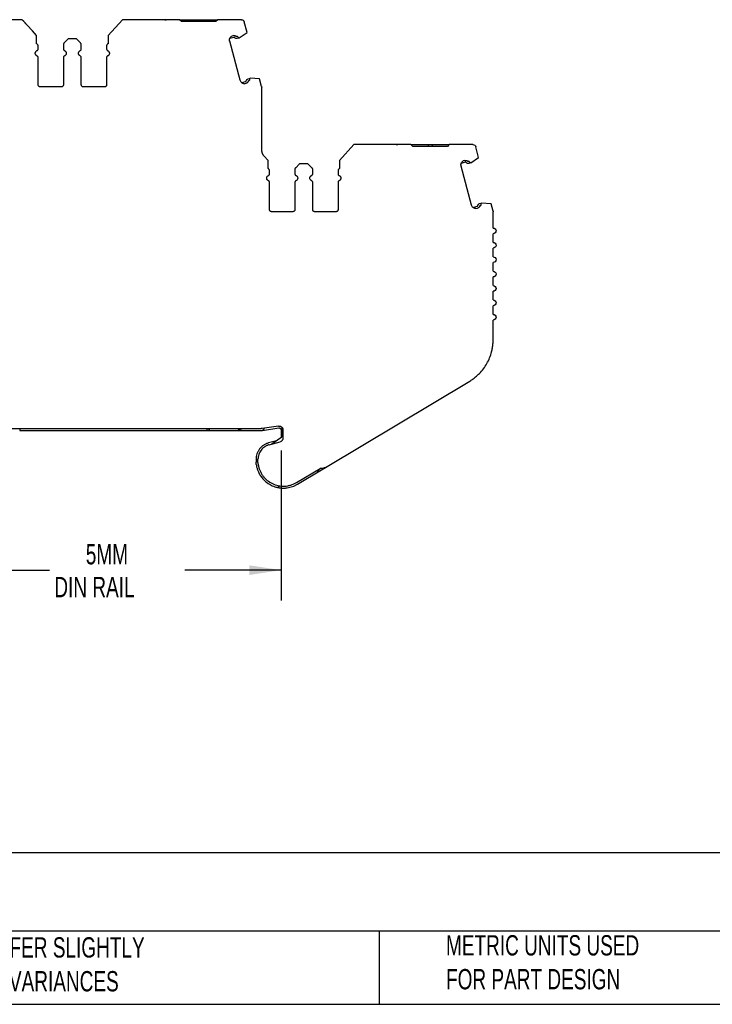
# Model space of a CAD drawing. Header units: millimetres. Extents: x 6 to 273, y 6 to 210.
# Tile 2 of 13: x 83 to 155, y 6 to 109. Entities that reach past the tile are written whole.
import ezdxf

# ---------------------------------------------------------------- set-up
doc = ezdxf.new("R2010")
doc.units = ezdxf.units.MM
doc.linetypes.add('SLD-Solid', pattern=[0])
doc.layers.add('DIMENSIONS', color=140, linetype='SLD-Solid', lineweight=25)
doc.layers.add('TEXT', color=140, linetype='SLD-Solid', lineweight=25)
doc.styles.add('SLDTEXTSTYLE0', font='TXT', dxfattribs={"width": 0.7})
doc.dimstyles.new('SLDDIMSTYLE0', dxfattribs={"dimtxt": 2.158008, "dimasz": 3.302, "dimexe": 0, "dimexo": 0.0625, "dimgap": 0.539502, "dimtad": 0, "dimtih": 1, "dimtoh": 1, "dimrnd": 1e-09, "dimzin": 12, "dimdsep": 46, "dimtxsty": 'SLDTEXTSTYLE0', "dimsah": 1, "dimcen": 0.09, "dimadec": 0, "dimazin": 3, "dimtfac": 1, "dimtofl": 0, "dimtmove": 0, "dimatfit": 3, "dimfxl": 0, "dimfrac": 2, "dimtolj": 1, "dimtzin": 12, "dimarcsym": 0})

# ---------------------------------------------------------------- blocks, each defined once
blk = doc.blocks.new('_D')
at = {"layer": 'DIMENSIONS'}
for p, q in [((75.91, 64.14), (75.91, 48.43)), ((110.4, 64.09), (110.4, 48.43)), ((75.91, 51.61), (86.27, 51.61)), ((110.4, 51.61), (100.37, 51.61))]:
    blk.add_line(p, q, dxfattribs=at)
for points in [[(75.91, 51.61), (79.21, 51.1), (79.21, 52.11)], [(110.4, 51.61), (107.09, 52.11), (107.09, 51.1)]]:
    blk.add_solid(points, dxfattribs=at)
at = {"layer": 'DIMENSIONS', "char_height": 2.117, "attachment_point": 1, "style": 'SLDTEXTSTYLE0'}
for s, insert in [('5MM', (90.04, 54.33)), ('DIN RAIL', (86.76, 50.9))]:
    blk.add_mtext(s, dxfattribs=dict(at, insert=insert))

msp = doc.modelspace()

# ---------------------------------------------------------------- linework, layer by layer
for p, q in [((83.416, 108.986), (77.466, 108.986)), ((84.473, 107.817), (83.416, 108.986)), ((93.863, 108.986), (92.362, 107.325)), ((99.813, 108.986), (93.863, 108.986)), ((100.013, 108.786), (99.813, 108.986)), ((101.613, 108.786), (101.613, 108.986)), ((101.613, 108.986), (102.013, 108.986)), ((102.013, 108.786), (102.013, 108.986)), ((103.813, 108.986), (103.613, 108.786)), ((106.283, 108.986), (103.813, 108.986)), ((84.918, 107.325), (84.473, 107.816)), ((103.613, 108.786), (100.013, 108.786)), ((106.874, 107.638), (106.572, 108.763)), ((84.918, 106.486), (84.918, 107.325)), ((88.206, 106.986), (87.794, 106.574)), ((89.073, 106.986), (88.206, 106.986)), ((89.486, 106.574), (89.073, 106.986)), ((92.362, 107.325), (92.362, 106.486)), ((105.478, 107.135), (105.054, 107.021)), ((105.427, 107.328), (105.256, 107.282)), ((105.861, 107.236), (105.79, 107.217)), ((105.986, 107.063), (105.842, 107.024)), ((106.045, 107.079), (105.986, 107.063)), ((106.045, 107.079), (106.874, 107.638)), ((85.073, 105.944), (85.073, 106.223)), ((87.706, 106.362), (87.706, 105.944)), ((89.573, 105.944), (89.573, 106.362)), ((92.206, 106.223), (92.206, 105.944)), ((106.132, 102.677), (105.045, 106.733)), ((85.073, 102.186), (85.073, 105.028)), ((87.706, 105.028), (87.706, 102.186)), ((89.573, 102.186), (89.573, 105.028)), ((92.206, 105.028), (92.206, 102.186)), ((106.967, 102.823), (107.112, 102.862)), ((107.019, 102.63), (107.09, 102.649)), ((107.112, 102.862), (107.17, 102.878)), ((108.166, 102.808), (107.17, 102.878)), ((108.373, 102.035), (108.166, 102.808)), ((87.506, 101.986), (85.273, 101.986)), ((92.006, 101.986), (89.773, 101.986)), ((106.283, 102.433), (106.708, 102.546)), ((106.589, 102.307), (106.759, 102.353)), ((108.383, 95.434), (108.383, 101.957)), ((117.997, 95.971), (116.495, 94.31)), ((123.947, 95.971), (117.997, 95.971)), ((124.147, 95.771), (123.947, 95.971)), ((127.747, 95.771), (124.147, 95.771)), ((125.747, 95.971), (125.747, 95.771)), ((125.747, 95.971), (126.147, 95.971)), ((126.147, 95.971), (126.147, 95.771)), ((127.947, 95.971), (127.747, 95.771)), ((130.416, 95.971), (127.947, 95.971)), ((131.007, 94.623), (130.705, 95.749)), ((108.607, 94.804), (108.607, 94.802)), ((109.051, 94.31), (108.607, 94.802)), ((130.178, 94.064), (131.007, 94.623)), ((109.051, 93.471), (109.051, 94.31)), ((112.34, 93.971), (111.928, 93.559)), ((113.207, 93.971), (112.34, 93.971)), ((113.619, 93.559), (113.207, 93.971)), ((116.495, 94.31), (116.495, 93.471)), ((130.266, 89.663), (129.179, 93.718)), ((129.612, 94.12), (129.187, 94.006)), ((129.56, 94.313), (129.389, 94.267)), ((129.994, 94.222), (129.923, 94.203)), ((130.12, 94.048), (129.975, 94.009)), ((130.178, 94.064), (130.12, 94.048)), ((109.207, 92.929), (109.207, 93.208)), ((111.84, 93.347), (111.84, 92.929)), ((113.707, 92.929), (113.707, 93.347)), ((116.34, 93.208), (116.34, 92.929)), ((109.207, 89.171), (109.207, 92.013)), ((111.84, 92.013), (111.84, 89.171)), ((113.707, 89.171), (113.707, 92.013)), ((116.34, 92.013), (116.34, 89.171)), ((130.417, 89.418), (130.841, 89.532)), ((130.722, 89.293), (130.893, 89.338)), ((131.101, 89.809), (131.245, 89.847)), ((131.152, 89.615), (131.223, 89.634)), ((131.245, 89.847), (131.304, 89.863)), ((132.299, 89.793), (131.304, 89.863)), ((132.506, 89.02), (132.299, 89.793)), ((111.64, 88.971), (109.407, 88.971)), ((116.14, 88.971), (113.907, 88.971)), ((132.517, 87.271), (132.517, 88.942)), ((132.517, 85.771), (132.517, 86.671)), ((132.517, 84.271), (132.517, 85.171)), ((132.517, 82.771), (132.517, 83.671)), ((132.517, 81.271), (132.517, 82.171)), ((132.517, 79.771), (132.517, 80.671)), ((132.517, 78.271), (132.517, 79.171)), ((132.517, 75.61), (132.517, 77.671)), ((115.039, 62.317), (130.084, 71.32)), ((77.901, 66.361), (108.321, 66.361)), ((83.148, 66.361), (83.148, 66.161)), ((83.148, 66.161), (102.646, 66.161)), ((102.646, 66.361), (102.646, 66.161)), ((102.646, 66.161), (106.458, 66.161)), ((105.867, 66.361), (105.981, 66.295)), ((106.481, 66.161), (108.313, 66.161)), ((110.137, 66.625), (108.439, 66.37)), ((108.469, 66.172), (110.167, 66.427)), ((110.397, 66.229), (110.397, 65.414)), ((110.497, 66.467), (110.497, 65.638)), ((110.597, 66.229), (110.597, 65.365)), ((109.921, 65.084), (109.097, 64.863)), ((109.148, 64.67), (110.3, 64.978)), ((110.367, 65.391), (109.428, 64.745)), ((107.797, 63.169), (107.797, 62.869)), ((107.997, 62.869), (107.997, 63.169)), ((112.013, 60.739), (114.483, 62.217)), ((112.115, 60.567), (114.61, 62.06)), ((114.61, 62.06), (115.039, 62.317))]:
    msp.add_line(p, q)
msp.add_arc((102.646, 66.561), 0.4, 269.99973, 330.00027)
for points, knots in [([(83.416, 108.986), (83.437, 108.962), (83.479, 108.917), (83.535, 108.854), (83.585, 108.799), (83.629, 108.751), (83.678, 108.697), (83.724, 108.645), (83.76, 108.606), (83.764, 108.601), (83.766, 108.599)], [0, 0, 0, 0, 0.1136421, 0.2215952, 0.3240726, 0.4213233, 0.5136387, 0.6837428, 0.844683, 1, 1, 1, 1]), ([(95.738, 108.986), (95.699, 108.986), (95.66, 108.986), (95.605, 108.986), (95.588, 108.986), (95.588, 108.986)], [0, 0, 0, 0, 0.5, 0.5, 1, 1, 1, 1]), ([(98.288, 108.986), (98.302, 108.986), (98.328, 108.986), (98.364, 108.986), (98.4, 108.986), (98.433, 108.986), (98.436, 108.986), (98.438, 108.986)], [0, 0, 0, 0, 0.168224, 0.3311335, 0.500763, 0.7495865, 1, 1, 1, 1]), ([(99.813, 108.986), (99.935, 108.986), (100.235, 108.986), (100.865, 108.986), (101.364, 108.986), (101.613, 108.986)], [0, 0, 0, 0, 0.2563606, 0.6281803, 1, 1, 1, 1]), ([(102.013, 108.986), (102.263, 108.986), (102.762, 108.986), (103.392, 108.986), (103.691, 108.986), (103.813, 108.986)], [0, 0, 0, 0, 0.3718217, 0.7436433, 1, 1, 1, 1]), ([(106.283, 108.986), (106.348, 108.986), (106.413, 108.963), (106.517, 108.884), (106.555, 108.827), (106.572, 108.763)], [0, 0, 0, 0, 0.5, 0.5, 1, 1, 1, 1]), ([(105.045, 106.733), (105.041, 106.754), (105.031, 106.795), (105.027, 106.857), (105.03, 106.92), (105.041, 106.982), (105.07, 107.071), (105.131, 107.185), (105.214, 107.25), (105.256, 107.282)], [0, 0, 0, 0, 0.10128478, 0.20039151, 0.29892807, 0.39852996, 0.50078158, 0.7496287, 1, 1, 1, 1]), ([(105.427, 107.328), (105.445, 107.332), (105.481, 107.339), (105.537, 107.338), (105.6, 107.325), (105.67, 107.294), (105.71, 107.255), (105.73, 107.236)], [0, 0, 0, 0, 0.1671016, 0.3319461, 0.5003862, 0.7494426, 1, 1, 1, 1]), ([(105.579, 107.104), (105.573, 107.11), (105.559, 107.123), (105.534, 107.135), (105.506, 107.14), (105.488, 107.136), (105.478, 107.135)], [0, 0, 0, 0, 0.24851, 0.4998843, 0.7485386, 1, 1, 1, 1]), ([(105.842, 107.024), (105.795, 107.012), (105.745, 107.013), (105.653, 107.041), (105.611, 107.068), (105.579, 107.104)], [0, 0, 0, 0, 0.5, 0.5, 1, 1, 1, 1]), ([(105.861, 107.236), (105.878, 107.22), (105.912, 107.186), (105.955, 107.128), (105.976, 107.085), (105.986, 107.063)], [0, 0, 0, 0, 0.3345063, 0.6654937, 1, 1, 1, 1]), ([(84.953, 105.211), (84.936, 105.219), (84.902, 105.237), (84.858, 105.275), (84.815, 105.327), (84.782, 105.398), (84.769, 105.485), (84.781, 105.573), (84.819, 105.652), (84.876, 105.72), (84.928, 105.747), (84.953, 105.761)], [0, 0, 0, 0, 0.0832795, 0.1656625, 0.2502941, 0.3737808, 0.5001782, 0.6236571, 0.7500515, 0.8742751, 1, 1, 1, 1]), ([(85.073, 106.223), (85.073, 106.241), (85.071, 106.276), (85.056, 106.328), (85.029, 106.384), (84.985, 106.442), (84.94, 106.471), (84.918, 106.486)], [0, 0, 0, 0, 0.1670163, 0.3320068, 0.5003564, 0.749431, 1, 1, 1, 1]), ([(84.953, 105.761), (84.965, 105.767), (84.988, 105.778), (85.018, 105.803), (85.046, 105.839), (85.069, 105.886), (85.072, 105.925), (85.073, 105.944)], [0, 0, 0, 0, 0.1671954, 0.3318793, 0.5004188, 0.7494551, 1, 1, 1, 1]), ([(87.794, 106.574), (87.785, 106.564), (87.767, 106.545), (87.746, 106.512), (87.726, 106.471), (87.709, 106.421), (87.707, 106.381), (87.706, 106.362)], [0, 0, 0, 0, 0.1665561, 0.332331, 0.5001928, 0.7493673, 1, 1, 1, 1]), ([(87.706, 105.944), (87.707, 105.931), (87.708, 105.905), (87.72, 105.868), (87.741, 105.828), (87.775, 105.788), (87.809, 105.77), (87.826, 105.761)], [0, 0, 0, 0, 0.16719538, 0.33187934, 0.50041876, 0.74945515, 1, 1, 1, 1]), ([(87.826, 105.761), (87.844, 105.752), (87.878, 105.735), (87.922, 105.697), (87.964, 105.644), (87.998, 105.573), (88.01, 105.486), (87.998, 105.399), (87.961, 105.32), (87.904, 105.252), (87.852, 105.225), (87.826, 105.211)], [0, 0, 0, 0, 0.0832795, 0.1656625, 0.2502941, 0.3737808, 0.5001782, 0.6236571, 0.7500515, 0.8742751, 1, 1, 1, 1]), ([(89.453, 105.211), (89.436, 105.219), (89.402, 105.237), (89.358, 105.275), (89.315, 105.327), (89.282, 105.398), (89.269, 105.485), (89.281, 105.573), (89.319, 105.652), (89.376, 105.72), (89.428, 105.747), (89.453, 105.761)], [0, 0, 0, 0, 0.0832795, 0.1656625, 0.2502941, 0.3737808, 0.5001782, 0.6236571, 0.7500515, 0.8742751, 1, 1, 1, 1]), ([(89.453, 105.761), (89.465, 105.767), (89.488, 105.778), (89.518, 105.803), (89.546, 105.839), (89.569, 105.886), (89.572, 105.925), (89.573, 105.944)], [0, 0, 0, 0, 0.1671954, 0.3318793, 0.5004188, 0.7494551, 1, 1, 1, 1]), ([(89.573, 106.362), (89.573, 106.375), (89.572, 106.401), (89.564, 106.439), (89.549, 106.483), (89.525, 106.53), (89.499, 106.559), (89.486, 106.574)], [0, 0, 0, 0, 0.16655613, 0.33233101, 0.5001928, 0.74936732, 1, 1, 1, 1]), ([(92.362, 106.486), (92.347, 106.476), (92.316, 106.458), (92.278, 106.42), (92.242, 106.369), (92.212, 106.303), (92.208, 106.25), (92.206, 106.223)], [0, 0, 0, 0, 0.1670163, 0.3320068, 0.5003564, 0.749431, 1, 1, 1, 1]), ([(92.206, 105.944), (92.207, 105.931), (92.208, 105.905), (92.22, 105.868), (92.241, 105.828), (92.275, 105.788), (92.309, 105.77), (92.326, 105.761)], [0, 0, 0, 0, 0.16719538, 0.33187935, 0.50041876, 0.74945515, 1, 1, 1, 1]), ([(92.326, 105.761), (92.344, 105.752), (92.378, 105.735), (92.422, 105.697), (92.464, 105.644), (92.498, 105.573), (92.51, 105.486), (92.498, 105.399), (92.461, 105.32), (92.404, 105.252), (92.352, 105.225), (92.326, 105.211)], [0, 0, 0, 0, 0.08327953, 0.16566247, 0.25029409, 0.37378083, 0.50017821, 0.62365708, 0.75005154, 0.87427514, 1, 1, 1, 1]), ([(85.073, 105.028), (85.073, 105.04), (85.071, 105.066), (85.06, 105.103), (85.039, 105.143), (85.005, 105.183), (84.971, 105.202), (84.953, 105.211)], [0, 0, 0, 0, 0.16719537, 0.33187935, 0.50041876, 0.74945515, 1, 1, 1, 1]), ([(87.826, 105.211), (87.815, 105.205), (87.792, 105.194), (87.762, 105.168), (87.734, 105.133), (87.711, 105.086), (87.708, 105.047), (87.706, 105.028)], [0, 0, 0, 0, 0.1671954, 0.3318793, 0.5004188, 0.7494551, 1, 1, 1, 1]), ([(89.573, 105.028), (89.573, 105.04), (89.571, 105.066), (89.56, 105.103), (89.539, 105.143), (89.505, 105.183), (89.471, 105.202), (89.453, 105.211)], [0, 0, 0, 0, 0.16719537, 0.33187935, 0.50041876, 0.74945515, 1, 1, 1, 1]), ([(92.326, 105.211), (92.315, 105.205), (92.292, 105.194), (92.262, 105.168), (92.234, 105.133), (92.211, 105.086), (92.208, 105.047), (92.206, 105.028)], [0, 0, 0, 0, 0.1671954, 0.3318793, 0.5004188, 0.7494551, 1, 1, 1, 1]), ([(106.589, 102.307), (106.568, 102.309), (106.526, 102.313), (106.465, 102.328), (106.407, 102.35), (106.351, 102.38), (106.275, 102.435), (106.186, 102.529), (106.15, 102.628), (106.132, 102.677)], [0, 0, 0, 0, 0.1012846, 0.2003914, 0.2989281, 0.3985301, 0.5007815, 0.7496287, 1, 1, 1, 1]), ([(106.78, 102.623), (106.789, 102.671), (106.812, 102.715), (106.878, 102.785), (106.921, 102.811), (106.967, 102.823)], [0, 0, 0, 0, 0.5, 0.5, 1, 1, 1, 1]), ([(107.112, 102.862), (107.114, 102.838), (107.117, 102.791), (107.11, 102.718), (107.096, 102.672), (107.09, 102.649)], [0, 0, 0, 0, 0.33450621, 0.66549379, 1, 1, 1, 1]), ([(85.273, 101.986), (85.26, 101.986), (85.234, 101.988), (85.196, 101.999), (85.162, 102.018), (85.122, 102.052), (85.081, 102.107), (85.076, 102.159), (85.073, 102.186)], [0, 0, 0, 0, 0.1272001, 0.2497464, 0.3727003, 0.5010746, 0.7497428, 1, 1, 1, 1]), ([(87.706, 102.186), (87.706, 102.172), (87.704, 102.146), (87.693, 102.109), (87.674, 102.074), (87.641, 102.034), (87.585, 101.994), (87.533, 101.988), (87.506, 101.986)], [0, 0, 0, 0, 0.1272499, 0.249812, 0.3727508, 0.5010861, 0.7498081, 1, 1, 1, 1]), ([(89.773, 101.986), (89.76, 101.986), (89.734, 101.988), (89.696, 101.999), (89.662, 102.018), (89.622, 102.052), (89.581, 102.107), (89.576, 102.159), (89.573, 102.186)], [0, 0, 0, 0, 0.1272499, 0.249812, 0.3727508, 0.5010861, 0.7498081, 1, 1, 1, 1]), ([(92.206, 102.186), (92.206, 102.172), (92.204, 102.146), (92.193, 102.109), (92.174, 102.074), (92.141, 102.034), (92.085, 101.994), (92.033, 101.988), (92.006, 101.986)], [0, 0, 0, 0, 0.1272001, 0.2497464, 0.3727003, 0.5010746, 0.7497428, 1, 1, 1, 1]), ([(106.708, 102.546), (106.716, 102.549), (106.734, 102.556), (106.756, 102.574), (106.772, 102.596), (106.777, 102.614), (106.78, 102.623)], [0, 0, 0, 0, 0.24851, 0.4998843, 0.7485386, 1, 1, 1, 1]), ([(106.976, 102.585), (106.972, 102.566), (106.962, 102.531), (106.936, 102.481), (106.897, 102.43), (106.839, 102.381), (106.786, 102.362), (106.759, 102.353)], [0, 0, 0, 0, 0.1671016, 0.3319461, 0.5003862, 0.7494426, 1, 1, 1, 1]), ([(119.872, 95.971), (119.833, 95.971), (119.794, 95.971), (119.738, 95.971), (119.722, 95.971), (119.722, 95.971)], [0, 0, 0, 0, 0.5, 0.5, 1, 1, 1, 1]), ([(122.422, 95.971), (122.435, 95.971), (122.461, 95.971), (122.498, 95.971), (122.534, 95.971), (122.566, 95.971), (122.57, 95.971), (122.572, 95.971)], [0, 0, 0, 0, 0.168224, 0.3311335, 0.500763, 0.7495865, 1, 1, 1, 1]), ([(123.96, 95.971), (123.991, 95.971), (124.124, 95.971), (124.421, 95.971), (124.835, 95.971), (125.284, 95.971), (125.592, 95.971), (125.747, 95.971)], [0, 0, 0, 0, 0.068418, 0.3013135, 0.534209, 0.7671045, 1, 1, 1, 1]), ([(126.147, 95.971), (126.301, 95.971), (126.61, 95.971), (127.058, 95.971), (127.473, 95.971), (127.774, 95.971), (127.912, 95.971), (127.947, 95.971)], [0, 0, 0, 0, 0.2306376, 0.4612753, 0.6919129, 0.9225506, 1, 1, 1, 1]), ([(130.416, 95.971), (130.481, 95.971), (130.546, 95.949), (130.65, 95.869), (130.688, 95.812), (130.705, 95.749)], [0, 0, 0, 0, 0.5, 0.5, 1, 1, 1, 1]), ([(108.607, 94.804), (108.589, 94.827), (108.555, 94.871), (108.51, 94.944), (108.472, 95.02), (108.429, 95.125), (108.391, 95.264), (108.386, 95.377), (108.383, 95.434)], [0, 0, 0, 0, 0.1249579, 0.2493718, 0.3741528, 0.5002036, 0.749378, 1, 1, 1, 1]), ([(109.207, 93.208), (109.206, 93.226), (109.204, 93.261), (109.19, 93.313), (109.163, 93.369), (109.119, 93.427), (109.074, 93.456), (109.051, 93.471)], [0, 0, 0, 0, 0.1670163, 0.3320068, 0.5003564, 0.749431, 1, 1, 1, 1]), ([(111.928, 93.559), (111.919, 93.549), (111.901, 93.53), (111.879, 93.497), (111.859, 93.456), (111.843, 93.406), (111.841, 93.366), (111.84, 93.347)], [0, 0, 0, 0, 0.1665561, 0.332331, 0.5001928, 0.7493673, 1, 1, 1, 1]), ([(113.707, 93.347), (113.706, 93.36), (113.705, 93.386), (113.697, 93.424), (113.683, 93.468), (113.658, 93.515), (113.632, 93.544), (113.619, 93.559)], [0, 0, 0, 0, 0.1665561, 0.332331, 0.5001928, 0.7493673, 1, 1, 1, 1]), ([(116.495, 93.471), (116.48, 93.462), (116.45, 93.443), (116.412, 93.405), (116.375, 93.355), (116.345, 93.288), (116.342, 93.235), (116.34, 93.208)], [0, 0, 0, 0, 0.1670163, 0.3320068, 0.5003564, 0.749431, 1, 1, 1, 1]), ([(129.179, 93.718), (129.174, 93.739), (129.164, 93.78), (129.16, 93.843), (129.163, 93.905), (129.175, 93.967), (129.203, 94.056), (129.264, 94.17), (129.347, 94.235), (129.389, 94.267)], [0, 0, 0, 0, 0.1012847, 0.2003915, 0.2989281, 0.39853, 0.5007816, 0.7496287, 1, 1, 1, 1]), ([(129.56, 94.313), (129.578, 94.317), (129.614, 94.325), (129.67, 94.323), (129.734, 94.31), (129.803, 94.28), (129.843, 94.24), (129.863, 94.221)], [0, 0, 0, 0, 0.16710165, 0.33194613, 0.5003862, 0.74944256, 1, 1, 1, 1]), ([(129.713, 94.089), (129.706, 94.095), (129.693, 94.108), (129.667, 94.12), (129.639, 94.125), (129.621, 94.121), (129.612, 94.12)], [0, 0, 0, 0, 0.24851, 0.4998843, 0.7485386, 1, 1, 1, 1]), ([(129.975, 94.009), (129.928, 93.997), (129.879, 93.998), (129.786, 94.026), (129.744, 94.053), (129.713, 94.089)], [0, 0, 0, 0, 0.5, 0.5, 1, 1, 1, 1]), ([(129.994, 94.222), (130.011, 94.205), (130.046, 94.172), (130.088, 94.113), (130.109, 94.07), (130.12, 94.048)], [0, 0, 0, 0, 0.3345063, 0.6654937, 1, 1, 1, 1]), ([(109.087, 92.196), (109.07, 92.205), (109.035, 92.222), (108.991, 92.26), (108.949, 92.313), (108.915, 92.384), (108.903, 92.47), (108.915, 92.558), (108.952, 92.637), (109.009, 92.705), (109.061, 92.732), (109.087, 92.746)], [0, 0, 0, 0, 0.0832795, 0.1656625, 0.2502941, 0.3737808, 0.5001782, 0.6236571, 0.7500515, 0.8742751, 1, 1, 1, 1]), ([(109.087, 92.746), (109.098, 92.752), (109.121, 92.763), (109.151, 92.789), (109.179, 92.824), (109.202, 92.871), (109.205, 92.91), (109.207, 92.929)], [0, 0, 0, 0, 0.1671954, 0.3318793, 0.5004188, 0.7494551, 1, 1, 1, 1]), ([(111.84, 92.929), (111.84, 92.916), (111.842, 92.891), (111.853, 92.853), (111.874, 92.814), (111.908, 92.773), (111.942, 92.755), (111.96, 92.746)], [0, 0, 0, 0, 0.1671954, 0.3318793, 0.5004188, 0.7494551, 1, 1, 1, 1]), ([(111.96, 92.746), (111.977, 92.737), (112.011, 92.72), (112.056, 92.682), (112.098, 92.629), (112.132, 92.558), (112.144, 92.472), (112.132, 92.384), (112.094, 92.305), (112.037, 92.237), (111.986, 92.21), (111.96, 92.196)], [0, 0, 0, 0, 0.0832795, 0.1656625, 0.2502941, 0.3737808, 0.5001782, 0.6236571, 0.7500515, 0.8742751, 1, 1, 1, 1]), ([(113.587, 92.196), (113.57, 92.205), (113.535, 92.222), (113.491, 92.26), (113.449, 92.313), (113.415, 92.384), (113.403, 92.47), (113.415, 92.558), (113.452, 92.637), (113.509, 92.705), (113.561, 92.732), (113.587, 92.746)], [0, 0, 0, 0, 0.0832795, 0.1656625, 0.2502941, 0.3737808, 0.5001782, 0.6236571, 0.7500515, 0.8742751, 1, 1, 1, 1]), ([(113.587, 92.746), (113.598, 92.752), (113.621, 92.763), (113.651, 92.789), (113.679, 92.824), (113.702, 92.871), (113.705, 92.91), (113.707, 92.929)], [0, 0, 0, 0, 0.1671954, 0.3318793, 0.5004188, 0.7494551, 1, 1, 1, 1]), ([(116.34, 92.929), (116.34, 92.916), (116.342, 92.891), (116.353, 92.853), (116.374, 92.814), (116.408, 92.773), (116.442, 92.755), (116.46, 92.746)], [0, 0, 0, 0, 0.1671954, 0.3318793, 0.5004188, 0.7494551, 1, 1, 1, 1]), ([(116.46, 92.746), (116.477, 92.737), (116.511, 92.72), (116.556, 92.682), (116.598, 92.629), (116.632, 92.558), (116.644, 92.472), (116.632, 92.384), (116.594, 92.305), (116.537, 92.237), (116.486, 92.21), (116.46, 92.196)], [0, 0, 0, 0, 0.0832795, 0.1656625, 0.2502941, 0.3737808, 0.5001782, 0.6236571, 0.7500515, 0.8742751, 1, 1, 1, 1]), ([(109.207, 92.013), (109.206, 92.026), (109.205, 92.051), (109.193, 92.089), (109.172, 92.128), (109.138, 92.169), (109.104, 92.187), (109.087, 92.196)], [0, 0, 0, 0, 0.1671954, 0.3318793, 0.5004188, 0.7494551, 1, 1, 1, 1]), ([(111.96, 92.196), (111.948, 92.19), (111.925, 92.179), (111.896, 92.153), (111.868, 92.118), (111.844, 92.071), (111.841, 92.032), (111.84, 92.013)], [0, 0, 0, 0, 0.16719538, 0.33187934, 0.50041876, 0.74945515, 1, 1, 1, 1]), ([(113.707, 92.013), (113.706, 92.026), (113.705, 92.051), (113.693, 92.089), (113.672, 92.128), (113.638, 92.169), (113.604, 92.187), (113.587, 92.196)], [0, 0, 0, 0, 0.1671954, 0.3318793, 0.5004188, 0.7494551, 1, 1, 1, 1]), ([(116.46, 92.196), (116.448, 92.19), (116.425, 92.179), (116.396, 92.153), (116.368, 92.118), (116.344, 92.071), (116.341, 92.032), (116.34, 92.013)], [0, 0, 0, 0, 0.1671954, 0.3318793, 0.5004188, 0.7494551, 1, 1, 1, 1]), ([(130.722, 89.293), (130.701, 89.294), (130.659, 89.298), (130.598, 89.313), (130.54, 89.335), (130.485, 89.365), (130.408, 89.42), (130.319, 89.514), (130.283, 89.613), (130.266, 89.663)], [0, 0, 0, 0, 0.1012847, 0.2003914, 0.2989281, 0.39853, 0.5007815, 0.7496287, 1, 1, 1, 1]), ([(130.841, 89.532), (130.85, 89.535), (130.867, 89.541), (130.889, 89.559), (130.906, 89.582), (130.911, 89.6), (130.913, 89.609)], [0, 0, 0, 0, 0.24851, 0.4998843, 0.7485386, 1, 1, 1, 1]), ([(131.109, 89.57), (131.105, 89.552), (131.096, 89.516), (131.07, 89.466), (131.03, 89.415), (130.972, 89.366), (130.919, 89.348), (130.893, 89.338)], [0, 0, 0, 0, 0.1671016, 0.3319461, 0.5003862, 0.7494426, 1, 1, 1, 1]), ([(130.913, 89.609), (130.923, 89.656), (130.945, 89.7), (131.011, 89.771), (131.054, 89.796), (131.101, 89.809)], [0, 0, 0, 0, 0.5, 0.5, 1, 1, 1, 1]), ([(131.245, 89.847), (131.247, 89.823), (131.25, 89.776), (131.243, 89.704), (131.23, 89.658), (131.223, 89.634)], [0, 0, 0, 0, 0.3345062, 0.6654938, 1, 1, 1, 1]), ([(109.407, 88.971), (109.394, 88.972), (109.367, 88.973), (109.33, 88.984), (109.295, 89.003), (109.255, 89.037), (109.215, 89.092), (109.209, 89.145), (109.207, 89.171)], [0, 0, 0, 0, 0.1272001, 0.2497464, 0.3727003, 0.5010746, 0.7497428, 1, 1, 1, 1]), ([(111.84, 89.171), (111.839, 89.158), (111.838, 89.131), (111.826, 89.094), (111.807, 89.059), (111.774, 89.019), (111.719, 88.979), (111.666, 88.974), (111.64, 88.971)], [0, 0, 0, 0, 0.1272499, 0.249812, 0.3727508, 0.5010861, 0.7498081, 1, 1, 1, 1]), ([(113.907, 88.971), (113.894, 88.972), (113.867, 88.973), (113.83, 88.984), (113.795, 89.003), (113.755, 89.037), (113.715, 89.092), (113.709, 89.145), (113.707, 89.171)], [0, 0, 0, 0, 0.1272499, 0.249812, 0.3727508, 0.5010861, 0.7498081, 1, 1, 1, 1]), ([(116.34, 89.171), (116.339, 89.158), (116.338, 89.131), (116.326, 89.094), (116.307, 89.059), (116.274, 89.019), (116.219, 88.979), (116.166, 88.974), (116.14, 88.971)], [0, 0, 0, 0, 0.1272001, 0.2497464, 0.3727003, 0.5010746, 0.7497428, 1, 1, 1, 1]), ([(132.517, 87.271), (132.595, 87.271), (132.673, 87.239), (132.784, 87.128), (132.817, 87.049), (132.817, 86.892), (132.784, 86.814), (132.673, 86.703), (132.595, 86.671), (132.517, 86.671)], [0, 0, 0, 0, 0.25, 0.25, 0.5, 0.5, 0.75, 0.75, 1, 1, 1, 1]), ([(132.517, 85.771), (132.595, 85.771), (132.673, 85.739), (132.784, 85.628), (132.817, 85.549), (132.817, 85.392), (132.784, 85.314), (132.673, 85.203), (132.595, 85.171), (132.517, 85.171)], [0, 0, 0, 0, 0.25, 0.25, 0.5, 0.5, 0.75, 0.75, 1, 1, 1, 1]), ([(132.517, 84.271), (132.595, 84.271), (132.673, 84.239), (132.784, 84.128), (132.817, 84.049), (132.817, 83.892), (132.784, 83.814), (132.673, 83.703), (132.595, 83.671), (132.517, 83.671)], [0, 0, 0, 0, 0.25, 0.25, 0.5, 0.5, 0.75, 0.75, 1, 1, 1, 1]), ([(132.517, 82.771), (132.595, 82.771), (132.673, 82.739), (132.784, 82.628), (132.817, 82.549), (132.817, 82.392), (132.784, 82.314), (132.673, 82.203), (132.595, 82.171), (132.517, 82.171)], [0, 0, 0, 0, 0.25, 0.25, 0.5, 0.5, 0.75, 0.75, 1, 1, 1, 1]), ([(132.517, 81.271), (132.595, 81.271), (132.673, 81.239), (132.784, 81.128), (132.817, 81.049), (132.817, 80.892), (132.784, 80.814), (132.673, 80.703), (132.595, 80.671), (132.517, 80.671)], [0, 0, 0, 0, 0.25, 0.25, 0.5, 0.5, 0.75, 0.75, 1, 1, 1, 1]), ([(132.517, 79.771), (132.595, 79.771), (132.673, 79.739), (132.784, 79.628), (132.817, 79.549), (132.817, 79.392), (132.784, 79.314), (132.673, 79.203), (132.595, 79.171), (132.517, 79.171)], [0, 0, 0, 0, 0.25, 0.25, 0.5, 0.5, 0.75, 0.75, 1, 1, 1, 1]), ([(132.517, 78.271), (132.595, 78.271), (132.673, 78.239), (132.784, 78.128), (132.817, 78.049), (132.817, 77.892), (132.784, 77.814), (132.673, 77.703), (132.595, 77.671), (132.517, 77.671)], [0, 0, 0, 0, 0.25, 0.25, 0.5, 0.5, 0.75, 0.75, 1, 1, 1, 1]), ([(130.084, 71.32), (130.144, 71.357), (130.264, 71.431), (130.438, 71.551), (130.607, 71.677), (130.77, 71.811), (130.928, 71.952), (131.185, 72.203), (131.518, 72.588), (131.879, 73.137), (132.165, 73.728), (132.346, 74.279), (132.451, 74.768), (132.507, 75.188), (132.513, 75.469), (132.517, 75.61)], [0, 0, 0, 0, 0.0410866, 0.0820317, 0.1229087, 0.1637912, 0.2047527, 0.2458665, 0.3728972, 0.500027, 0.6270577, 0.7541875, 0.8362015, 0.9179425, 1, 1, 1, 1]), ([(105.981, 66.295), (106.013, 66.278), (106.074, 66.245), (106.172, 66.207), (106.273, 66.181), (106.376, 66.164), (106.446, 66.162), (106.481, 66.161)], [0, 0, 0, 0, 0.2022423, 0.401125, 0.598875, 0.7977577, 1, 1, 1, 1]), ([(108.313, 66.161), (108.333, 66.162), (108.372, 66.163), (108.429, 66.176), (108.484, 66.197), (108.552, 66.236), (108.628, 66.301), (108.664, 66.371), (108.682, 66.406)], [0, 0, 0, 0, 0.1259597, 0.2495445, 0.3735141, 0.5006033, 0.7495464, 1, 1, 1, 1]), ([(110.137, 66.625), (110.156, 66.627), (110.194, 66.631), (110.252, 66.626), (110.317, 66.613), (110.388, 66.584), (110.459, 66.535), (110.519, 66.472), (110.563, 66.397), (110.592, 66.315), (110.595, 66.258), (110.597, 66.229)], [0, 0, 0, 0, 0.0830116, 0.1658313, 0.2501627, 0.3736889, 0.5000979, 0.6236211, 0.75003, 0.8742855, 1, 1, 1, 1]), ([(110.167, 66.427), (110.182, 66.428), (110.21, 66.431), (110.253, 66.423), (110.292, 66.407), (110.328, 66.382), (110.358, 66.35), (110.38, 66.313), (110.394, 66.272), (110.396, 66.243), (110.397, 66.229)], [0, 0, 0, 0, 0.1276243, 0.2495001, 0.3717557, 0.500465, 0.6238975, 0.7502136, 0.8743779, 1, 1, 1, 1]), ([(109.097, 64.863), (109.052, 64.85), (108.963, 64.824), (108.833, 64.771), (108.708, 64.709), (108.544, 64.611), (108.352, 64.461), (108.153, 64.241), (107.992, 63.993), (107.88, 63.725), (107.809, 63.448), (107.801, 63.262), (107.797, 63.169)], [0, 0, 0, 0, 0.0609721, 0.1215846, 0.1822255, 0.2432825, 0.3715734, 0.5000948, 0.6283858, 0.7569073, 0.8783969, 1, 1, 1, 1]), ([(109.148, 64.67), (109.109, 64.658), (109.03, 64.635), (108.915, 64.589), (108.804, 64.534), (108.659, 64.446), (108.488, 64.313), (108.312, 64.119), (108.17, 63.899), (108.07, 63.662), (108.008, 63.416), (108, 63.251), (107.997, 63.169)], [0, 0, 0, 0, 0.0609665, 0.1215771, 0.18222, 0.2432823, 0.3715583, 0.5000946, 0.6283707, 0.7569071, 0.8783895, 1, 1, 1, 1]), ([(110.597, 65.365), (110.596, 65.343), (110.594, 65.299), (110.578, 65.236), (110.551, 65.176), (110.504, 65.103), (110.424, 65.023), (110.342, 64.993), (110.3, 64.978)], [0, 0, 0, 0, 0.1263351, 0.249607, 0.3732706, 0.5007487, 0.7496073, 1, 1, 1, 1]), ([(110.497, 65.638), (110.497, 65.622), (110.495, 65.59), (110.483, 65.542), (110.461, 65.491), (110.424, 65.436), (110.386, 65.406), (110.367, 65.391)], [0, 0, 0, 0, 0.1668353, 0.3321348, 0.5002926, 0.7494063, 1, 1, 1, 1]), ([(107.814, 62.626), (107.822, 62.573), (107.839, 62.466), (107.875, 62.308), (107.92, 62.152), (107.973, 61.999), (108.069, 61.769), (108.229, 61.472), (108.484, 61.133), (108.786, 60.835), (109.087, 60.615), (109.368, 60.458), (109.615, 60.348), (109.787, 60.294), (109.873, 60.268)], [0, 0, 0, 0, 0.04908358, 0.09794307, 0.14673635, 0.19562192, 0.2447574, 0.37231394, 0.50002819, 0.62758467, 0.75529887, 0.8369523, 0.91827443, 1, 1, 1, 1]), ([(108.012, 62.654), (108.02, 62.601), (108.037, 62.494), (108.074, 62.337), (108.12, 62.183), (108.195, 61.978), (108.314, 61.728), (108.494, 61.447), (108.707, 61.19), (109.026, 60.892), (109.487, 60.598), (110.004, 60.424), (110.437, 60.362), (110.77, 60.357), (111.102, 60.393), (111.423, 60.47), (111.73, 60.583), (111.918, 60.687), (112.013, 60.739)], [0, 0, 0, 0, 0.0308339, 0.0615663, 0.0923108, 0.1231812, 0.1866196, 0.2501562, 0.3135946, 0.3771312, 0.500028, 0.6229248, 0.6863632, 0.7498998, 0.8133382, 0.8768748, 0.9384131, 1, 1, 1, 1]), ([(114.054, 61.96), (114.077, 61.956), (114.125, 61.949), (114.197, 61.946), (114.269, 61.949), (114.365, 61.961), (114.482, 61.992), (114.568, 62.037), (114.61, 62.06)], [0, 0, 0, 0, 0.1250198, 0.2493827, 0.3741137, 0.5002288, 0.7493886, 1, 1, 1, 1]), ([(109.873, 60.268), (109.927, 60.253), (110.035, 60.225), (110.198, 60.195), (110.362, 60.173), (110.527, 60.161), (110.693, 60.16), (110.859, 60.167), (111.067, 60.189), (111.313, 60.234), (111.591, 60.316), (111.861, 60.425), (112.03, 60.519), (112.115, 60.567)], [0, 0, 0, 0, 0.0720195, 0.1434405, 0.2145037, 0.2854536, 0.3565357, 0.4279942, 0.5000695, 0.6256647, 0.7499775, 0.874319, 1, 1, 1, 1]), ([(109.873, 60.268), (109.891, 60.263), (109.928, 60.255), (109.983, 60.251), (110.039, 60.256), (110.112, 60.272), (110.199, 60.309), (110.253, 60.361), (110.28, 60.387)], [0, 0, 0, 0, 0.1258115, 0.2495195, 0.3736096, 0.5005452, 0.749522, 1, 1, 1, 1])]:
    msp.add_open_spline(points, degree=3, knots=knots)
for points in [[(105.79, 107.217), (105.769, 107.212), (105.744, 107.219), (105.73, 107.236)], [(106.976, 102.585), (106.98, 102.606), (106.998, 102.625), (107.019, 102.63)], [(108.373, 102.035), (108.38, 102.009), (108.383, 101.983), (108.383, 101.957)], [(129.923, 94.203), (129.902, 94.197), (129.878, 94.204), (129.863, 94.221)], [(131.109, 89.57), (131.114, 89.591), (131.131, 89.61), (131.152, 89.615)], [(132.506, 89.02), (132.513, 88.994), (132.517, 88.968), (132.517, 88.942)], [(108.439, 66.37), (108.4, 66.364), (108.36, 66.361), (108.321, 66.361)], [(108.33, 66.161), (108.353, 66.162), (108.4, 66.163), (108.446, 66.169), (108.469, 66.172)], [(107.814, 62.626), (107.802, 62.706), (107.797, 62.788), (107.797, 62.869)], [(108.012, 62.654), (108.002, 62.725), (107.997, 62.797), (107.997, 62.869)], [(115.039, 62.317), (114.874, 62.218), (114.672, 62.182), (114.483, 62.217)]]:
    msp.add_open_spline(points, degree=3)
at = {"layer": 'TEXT'}
for p, q in [((273.05, 22.126), (6.35, 22.126)), ((273.05, 13.97), (6.35, 13.97)), ((120.646, 13.97), (120.646, 6.35)), ((6.35, 6.35), (273.05, 6.35))]:
    msp.add_line(p, q, dxfattribs=at)

# ---------------------------------------------------------------- texts
at = {"layer": 'TEXT', "char_height": 2.11667, "attachment_point": 1, "style": 'SLDTEXTSTYLE0'}
for s, insert in [("PART DIMENSIONS MAY DIFFER SLIGHTLY ^JDUE TO MANUFACTURER'S VARIANCES", (55.119, 13.341)), ('METRIC UNITS USED ^JFOR PART DESIGN', (127.604, 13.556))]:
    msp.add_mtext(s, dxfattribs=dict(at, insert=insert))

# ---------------------------------------------------------------- dimensions: what is measured, and where the dimension line sits
at = {"layer": 'DIMENSIONS'}
dim = msp.add_linear_dim(base=(75.912, 51.606), p1=(110.397, 65.365), p2=(75.912, 65.407), angle=360, text='5MM\\PDIN RAIL', dimstyle='SLDDIMSTYLE0', dxfattribs=at)
dim.commit()
dim.dimension.update_dxf_attribs({"geometry": '_D', "text_midpoint": (93.321, 51.606), "dimtype": 160})

doc.saveas('drawing.dxf')
